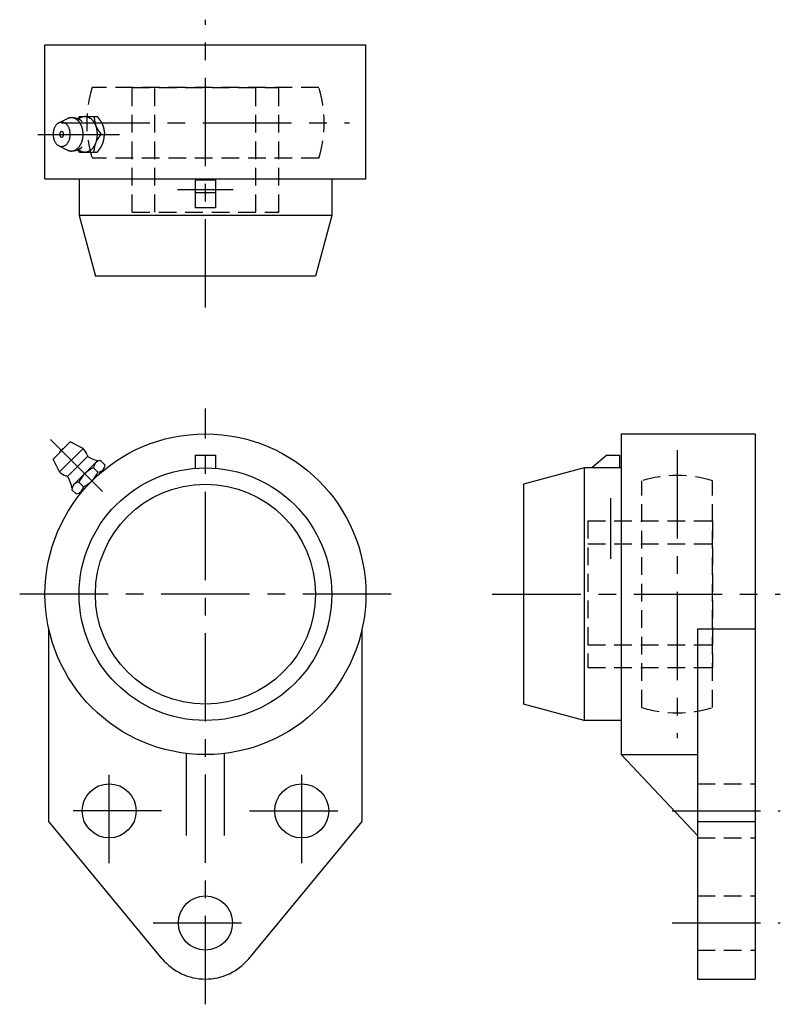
# Model space of a CAD drawing. Extents: x -37 to 114, y -81 to 114.
import ezdxf

# ---------------------------------------------------------------- set-up
doc = ezdxf.new("R2010")
doc.units = 0
doc.header["$LTSCALE"] = 14
doc.header["$MEASUREMENT"] = 0
doc.linetypes.add('CENTER', pattern=[2, 1.25, -0.25, 0.25, -0.25])
doc.linetypes.add('HIDDEN', pattern=[0.375, 0.25, -0.125])
doc.layers.get('0').update_dxf_attribs({"linetype": 'CONTINUOUS'})
doc.layers.add('CENTER', color=1, linetype='CENTER')
doc.layers.add('HIDDEN', color=3, linetype='HIDDEN')

msp = doc.modelspace()

# ---------------------------------------------------------------- linework, layer by layer
for p, q in [((-31.75, 108.75), (31.75, 108.75)), ((-31.75, 82.25), (-31.75, 108.75)), ((31.75, 82.25), (31.75, 108.75)), ((-29.01, 93.31), (-27.32, 94.16)), ((-24.9, 94.55), (-25.25, 94.09)), ((-24.9, 94.55), (-21.39, 94.55)), ((-20.61, 91.05), (-19.96, 91.05)), ((-29.01, 88.79), (-27.32, 87.94)), ((-24.9, 87.55), (-25.25, 88.01)), ((-24.9, 87.55), (-21.39, 87.55)), ((-31.75, 82.25), (31.75, 82.25)), ((-25, 82.25), (-25, 74.95)), ((2, 81.95), (-2, 81.95)), ((-2, 81.95), (-2, 76.47)), ((2, 81.95), (2, 76.47)), ((25, 82.25), (25, 74.95)), ((2, 79.45), (-2, 79.45)), ((2, 76.47), (-2, 76.47)), ((25, 74.95), (-25, 74.95)), ((-25, 74.95), (-21.78, 62.95)), ((25, 74.95), (21.78, 62.95)), ((21.78, 62.95), (-21.78, 62.95)), ((82.25, 31.75), (108.75, 31.75)), ((82.25, 31.75), (82.25, -31.75)), ((108.75, 31.75), (108.75, -76.2)), ((-30.16, 26.76), (-26.77, 30.15)), ((-24.22, 28.88), (-26.77, 30.15)), ((-28.89, 24.21), (-24.22, 28.88)), ((-2, 27.5), (-2, 24.92)), ((-2, 27.5), (2, 27.5)), ((2, 27.5), (2, 24.92)), ((79.45, 27.5), (76.47, 25)), ((79.45, 27.5), (81.95, 27.5)), ((81.95, 27.5), (81.95, 25)), ((-28.89, 24.21), (-30.16, 26.76)), ((-23.34, 27.29), (-27.3, 23.33)), ((-26.01, 21.72), (-21.73, 26)), ((-20.75, 26.45), (-19.86, 25.56)), ((-20.31, 24.59), (-24.6, 20.3)), ((-22.18, 25.03), (-21.29, 24.14)), ((74.95, 25), (62.95, 21.78)), ((82.25, 25), (74.95, 25)), ((74.95, 25), (74.95, -25)), ((-25.04, 22.17), (-24.15, 21.28)), ((62.95, 21.78), (62.95, -21.78)), ((-25.58, 19.85), (-26.47, 20.74)), ((-31, -45), (-31, -6.86)), ((31, -45), (31, -6.86)), ((97.35, -6.86), (97.35, -76.2)), ((97.35, -6.86), (108.75, -6.86)), ((74.95, -25), (62.95, -21.78)), ((82.25, -25), (74.95, -25)), ((-3.75, -47.75), (-3.75, -31.53)), ((3.75, -47.75), (3.75, -31.53)), ((82.25, -31.75), (97.35, -31.75)), ((97.35, -47.75), (82.25, -31.75)), ((-8.56, -72.17), (-31, -45)), ((8.56, -72.17), (31, -45)), ((97.35, -45), (108.75, -45)), ((97.35, -76.2), (108.75, -76.2))]:
    msp.add_line(p, q)
for points in [[(-27.32, 87.94, 0), (-27.25, 87.91, 0), (-27.18, 87.88, 0), (-27.12, 87.85, 0), (-27.05, 87.83, 0), (-26.98, 87.81, 0), (-26.91, 87.79, 0), (-26.84, 87.78, 0), (-26.77, 87.77, 0), (-26.7, 87.76, 0), (-26.63, 87.75, 0), (-26.56, 87.75, 0), (-26.49, 87.75, 0), (-26.42, 87.75, 0), (-26.36, 87.76, 0), (-26.29, 87.77, 0), (-26.22, 87.78, 0), (-26.15, 87.8, 0), (-26.08, 87.81, 0), (-26.01, 87.83, 0), (-25.94, 87.86, 0), (-25.88, 87.89, 0), (-25.81, 87.91, 0), (-25.74, 87.95, 0), (-25.68, 87.98, 0), (-25.61, 88.02, 0), (-25.55, 88.06, 0), (-25.49, 88.1, 0), (-25.43, 88.15, 0), (-25.37, 88.2, 0), (-25.31, 88.25, 0), (-25.25, 88.3, 0), (-25.19, 88.36, 0), (-25.13, 88.41, 0), (-25.08, 88.47, 0), (-25.03, 88.54, 0), (-24.97, 88.6, 0), (-24.92, 88.67, 0), (-24.87, 88.74, 0), (-24.82, 88.81, 0), (-24.78, 88.88, 0), (-24.73, 88.96, 0), (-24.69, 89.04, 0), (-24.65, 89.11, 0), (-24.61, 89.19, 0), (-24.57, 89.28, 0), (-24.53, 89.36, 0), (-24.5, 89.45, 0), (-24.47, 89.53, 0), (-24.43, 89.62, 0), (-24.4, 89.71, 0), (-24.38, 89.8, 0), (-24.35, 89.89, 0), (-24.33, 89.99, 0), (-24.31, 90.08, 0), (-24.29, 90.17, 0), (-24.27, 90.27, 0), (-24.25, 90.37, 0), (-24.24, 90.46, 0), (-24.23, 90.56, 0), (-24.22, 90.66, 0), (-24.21, 90.75, 0), (-24.21, 90.85, 0), (-24.21, 90.95, 0), (-24.2, 91.05, 0), (-24.21, 91.15, 0), (-24.21, 91.25, 0), (-24.21, 91.35, 0), (-24.22, 91.44, 0), (-24.23, 91.54, 0), (-24.24, 91.64, 0), (-24.25, 91.73, 0), (-24.27, 91.83, 0), (-24.29, 91.93, 0), (-24.31, 92.02, 0), (-24.33, 92.11, 0), (-24.35, 92.21, 0), (-24.38, 92.3, 0), (-24.4, 92.39, 0), (-24.43, 92.48, 0), (-24.47, 92.57, 0), (-24.5, 92.65, 0), (-24.53, 92.74, 0), (-24.57, 92.82, 0), (-24.61, 92.91, 0), (-24.65, 92.99, 0), (-24.69, 93.06, 0), (-24.73, 93.14, 0), (-24.78, 93.22, 0), (-24.82, 93.29, 0), (-24.87, 93.36, 0), (-24.92, 93.43, 0), (-24.97, 93.5, 0), (-25.03, 93.56, 0), (-25.08, 93.63, 0), (-25.13, 93.69, 0), (-25.19, 93.74, 0), (-25.25, 93.8, 0), (-25.31, 93.85, 0), (-25.37, 93.9, 0), (-25.43, 93.95, 0), (-25.49, 94, 0), (-25.55, 94.04, 0), (-25.61, 94.08, 0), (-25.68, 94.12, 0), (-25.74, 94.15, 0), (-25.81, 94.19, 0), (-25.88, 94.21, 0), (-25.94, 94.24, 0), (-26.01, 94.27, 0), (-26.08, 94.29, 0), (-26.15, 94.3, 0), (-26.22, 94.32, 0), (-26.29, 94.33, 0), (-26.36, 94.34, 0), (-26.42, 94.35, 0), (-26.49, 94.35, 0), (-26.56, 94.35, 0), (-26.63, 94.35, 0), (-26.7, 94.34, 0), (-26.77, 94.33, 0), (-26.84, 94.32, 0), (-26.91, 94.31, 0), (-26.98, 94.29, 0), (-27.05, 94.27, 0), (-27.12, 94.25, 0), (-27.18, 94.22, 0), (-27.25, 94.19, 0), (-27.32, 94.16, 0)], [(-25.14, 88.06, 0), (-25.07, 88, 0), (-25, 87.95, 0), (-24.92, 87.9, 0), (-24.85, 87.85, 0), (-24.77, 87.8, 0), (-24.7, 87.76, 0), (-24.62, 87.72, 0), (-24.54, 87.69, 0), (-24.46, 87.66, 0), (-24.38, 87.63, 0), (-24.3, 87.61, 0), (-24.22, 87.59, 0), (-24.14, 87.57, 0), (-24.06, 87.56, 0), (-23.98, 87.55, 0), (-23.89, 87.55, 0), (-23.81, 87.55, 0), (-23.73, 87.55, 0), (-23.65, 87.56, 0), (-23.57, 87.57, 0), (-23.49, 87.59, 0), (-23.41, 87.61, 0), (-23.33, 87.63, 0), (-23.25, 87.66, 0), (-23.17, 87.69, 0), (-23.09, 87.72, 0), (-23.01, 87.76, 0), (-22.93, 87.8, 0), (-22.86, 87.84, 0), (-22.78, 87.89, 0), (-22.71, 87.94, 0), (-22.64, 88, 0), (-22.57, 88.06, 0), (-22.5, 88.12, 0), (-22.43, 88.18, 0), (-22.36, 88.25, 0), (-22.3, 88.32, 0), (-22.24, 88.4, 0), (-22.18, 88.47, 0), (-22.12, 88.55, 0), (-22.06, 88.64, 0), (-22, 88.72, 0), (-21.95, 88.81, 0), (-21.9, 88.9, 0), (-21.85, 88.99, 0), (-21.8, 89.09, 0), (-21.76, 89.18, 0), (-21.71, 89.28, 0), (-21.67, 89.38, 0), (-21.64, 89.49, 0), (-21.6, 89.59, 0), (-21.57, 89.7, 0), (-21.54, 89.8, 0), (-21.51, 89.91, 0), (-21.48, 90.02, 0), (-21.46, 90.13, 0), (-21.44, 90.25, 0), (-21.42, 90.36, 0), (-21.41, 90.47, 0), (-21.4, 90.59, 0), (-21.39, 90.7, 0), (-21.38, 90.82, 0), (-21.38, 90.93, 0), (-21.38, 91.05, 0), (-21.38, 91.17, 0), (-21.38, 91.28, 0), (-21.39, 91.4, 0), (-21.4, 91.51, 0), (-21.41, 91.63, 0), (-21.42, 91.74, 0), (-21.44, 91.85, 0), (-21.46, 91.97, 0), (-21.48, 92.08, 0), (-21.51, 92.19, 0), (-21.54, 92.3, 0), (-21.57, 92.4, 0), (-21.6, 92.51, 0), (-21.64, 92.61, 0), (-21.67, 92.72, 0), (-21.71, 92.82, 0), (-21.76, 92.92, 0), (-21.8, 93.01, 0), (-21.85, 93.11, 0), (-21.9, 93.2, 0), (-21.95, 93.29, 0), (-22, 93.38, 0), (-22.06, 93.46, 0), (-22.12, 93.55, 0), (-22.18, 93.63, 0), (-22.24, 93.7, 0), (-22.3, 93.78, 0), (-22.36, 93.85, 0), (-22.43, 93.92, 0), (-22.5, 93.98, 0), (-22.57, 94.04, 0), (-22.64, 94.1, 0), (-22.71, 94.16, 0), (-22.78, 94.21, 0), (-22.86, 94.26, 0), (-22.93, 94.3, 0), (-23.01, 94.34, 0), (-23.09, 94.38, 0), (-23.17, 94.41, 0), (-23.25, 94.44, 0), (-23.33, 94.47, 0), (-23.41, 94.49, 0), (-23.49, 94.51, 0), (-23.57, 94.53, 0), (-23.65, 94.54, 0), (-23.73, 94.55, 0), (-23.81, 94.55, 0), (-23.89, 94.55, 0), (-23.98, 94.55, 0), (-24.06, 94.54, 0), (-24.14, 94.53, 0), (-24.22, 94.51, 0), (-24.3, 94.49, 0), (-24.38, 94.47, 0), (-24.46, 94.44, 0), (-24.54, 94.41, 0), (-24.62, 94.38, 0), (-24.7, 94.34, 0), (-24.77, 94.3, 0), (-24.85, 94.25, 0), (-24.92, 94.2, 0), (-25, 94.15, 0), (-25.07, 94.1, 0), (-25.14, 94.04, 0)], [(-22.04, 94.55, 0), (-22.04, 94.53, 0), (-22.03, 94.5, 0), (-22.03, 94.48, 0), (-22.03, 94.45, 0), (-22.02, 94.43, 0), (-22.02, 94.4, 0), (-22.02, 94.38, 0), (-22.02, 94.35, 0), (-22.01, 94.33, 0), (-22.01, 94.3, 0), (-22.01, 94.28, 0), (-22, 94.26, 0), (-22, 94.23, 0), (-22, 94.21, 0), (-22, 94.18, 0), (-21.99, 94.16, 0), (-21.99, 94.13, 0), (-21.99, 94.11, 0), (-21.98, 94.08, 0), (-21.98, 94.06, 0), (-21.98, 94.04, 0), (-21.97, 94.01, 0), (-21.97, 93.99, 0), (-21.97, 93.96, 0), (-21.96, 93.94, 0), (-21.96, 93.91, 0), (-21.96, 93.89, 0), (-21.95, 93.87, 0), (-21.95, 93.84, 0), (-21.95, 93.82, 0), (-21.94, 93.79, 0), (-21.94, 93.77, 0), (-21.93, 93.75, 0), (-21.93, 93.72, 0), (-21.93, 93.7, 0), (-21.92, 93.67, 0), (-21.92, 93.65, 0), (-21.91, 93.63, 0), (-21.91, 93.6, 0), (-21.9, 93.58, 0), (-21.9, 93.55, 0), (-21.9, 93.53, 0), (-21.89, 93.51, 0), (-21.89, 93.48, 0), (-21.88, 93.46, 0), (-21.88, 93.43, 0), (-21.87, 93.41, 0), (-21.87, 93.39, 0), (-21.86, 93.36, 0), (-21.86, 93.34, 0), (-21.85, 93.32, 0), (-21.85, 93.29, 0), (-21.84, 93.27, 0), (-21.83, 93.25, 0), (-21.83, 93.22, 0), (-21.82, 93.2, 0), (-21.82, 93.18, 0), (-21.81, 93.15, 0), (-21.8, 93.13, 0), (-21.8, 93.11, 0), (-21.79, 93.08, 0), (-21.79, 93.06, 0), (-21.78, 93.04, 0), (-21.77, 93.02, 0), (-21.77, 92.99, 0), (-21.76, 92.97, 0), (-21.75, 92.95, 0), (-21.74, 92.92, 0), (-21.74, 92.9, 0), (-21.73, 92.88, 0), (-21.72, 92.86, 0), (-21.71, 92.83, 0), (-21.71, 92.81, 0), (-21.7, 92.79, 0), (-21.69, 92.77, 0), (-21.68, 92.74, 0), (-21.67, 92.72, 0), (-21.66, 92.7, 0), (-21.65, 92.68, 0), (-21.65, 92.66, 0), (-21.64, 92.63, 0), (-21.63, 92.61, 0), (-21.62, 92.59, 0), (-21.61, 92.57, 0), (-21.6, 92.55, 0), (-21.59, 92.53, 0), (-21.58, 92.5, 0), (-21.57, 92.48, 0), (-21.56, 92.46, 0), (-21.55, 92.44, 0), (-21.54, 92.42, 0), (-21.53, 92.4, 0), (-21.52, 92.38, 0), (-21.5, 92.35, 0), (-21.49, 92.33, 0), (-21.48, 92.31, 0), (-21.47, 92.29, 0), (-21.46, 92.27, 0), (-21.45, 92.25, 0), (-21.44, 92.23, 0), (-21.42, 92.21, 0), (-21.41, 92.19, 0), (-21.4, 92.17, 0), (-21.39, 92.14, 0), (-21.38, 92.12, 0), (-21.36, 92.1, 0), (-21.35, 92.08, 0), (-21.34, 92.06, 0), (-21.33, 92.04, 0), (-21.31, 92.02, 0), (-21.3, 92, 0), (-21.29, 91.98, 0), (-21.27, 91.96, 0), (-21.26, 91.94, 0), (-21.25, 91.92, 0), (-21.24, 91.9, 0), (-21.22, 91.88, 0), (-21.21, 91.86, 0), (-21.19, 91.84, 0), (-21.18, 91.82, 0), (-21.17, 91.8, 0), (-21.15, 91.78, 0), (-21.14, 91.76, 0), (-21.13, 91.74, 0), (-21.11, 91.72, 0), (-21.1, 91.7, 0), (-21.08, 91.68, 0), (-21.07, 91.66, 0), (-21.06, 91.64, 0), (-21.04, 91.62, 0), (-21.03, 91.6, 0), (-21.01, 91.58, 0), (-21, 91.56, 0), (-20.98, 91.54, 0), (-20.97, 91.52, 0), (-20.95, 91.5, 0), (-20.94, 91.48, 0), (-20.92, 91.46, 0), (-20.91, 91.44, 0), (-20.9, 91.42, 0), (-20.88, 91.4, 0), (-20.87, 91.38, 0), (-20.85, 91.36, 0), (-20.84, 91.34, 0), (-20.82, 91.32, 0), (-20.81, 91.3, 0), (-20.79, 91.28, 0), (-20.78, 91.26, 0), (-20.76, 91.25, 0), (-20.75, 91.23, 0), (-20.73, 91.21, 0), (-20.72, 91.19, 0), (-20.7, 91.17, 0), (-20.69, 91.15, 0), (-20.67, 91.13, 0), (-20.66, 91.11, 0), (-20.64, 91.09, 0), (-20.63, 91.07, 0), (-20.61, 91.05, 0)], [(-21.39, 94.55, 0), (-21.38, 94.53, 0), (-21.36, 94.51, 0), (-21.34, 94.49, 0), (-21.33, 94.47, 0), (-21.31, 94.45, 0), (-21.3, 94.43, 0), (-21.28, 94.41, 0), (-21.27, 94.39, 0), (-21.25, 94.37, 0), (-21.24, 94.35, 0), (-21.22, 94.34, 0), (-21.21, 94.32, 0), (-21.19, 94.3, 0), (-21.18, 94.28, 0), (-21.16, 94.26, 0), (-21.15, 94.24, 0), (-21.13, 94.22, 0), (-21.12, 94.2, 0), (-21.1, 94.18, 0), (-21.09, 94.16, 0), (-21.08, 94.14, 0), (-21.06, 94.12, 0), (-21.05, 94.1, 0), (-21.03, 94.08, 0), (-21.02, 94.06, 0), (-21, 94.04, 0), (-20.99, 94.02, 0), (-20.97, 94, 0), (-20.96, 93.98, 0), (-20.94, 93.96, 0), (-20.93, 93.94, 0), (-20.92, 93.92, 0), (-20.9, 93.9, 0), (-20.89, 93.88, 0), (-20.87, 93.86, 0), (-20.86, 93.84, 0), (-20.85, 93.82, 0), (-20.83, 93.8, 0), (-20.82, 93.78, 0), (-20.81, 93.76, 0), (-20.79, 93.74, 0), (-20.78, 93.72, 0), (-20.77, 93.7, 0), (-20.75, 93.68, 0), (-20.74, 93.66, 0), (-20.73, 93.64, 0), (-20.71, 93.62, 0), (-20.7, 93.6, 0), (-20.69, 93.58, 0), (-20.67, 93.56, 0), (-20.66, 93.54, 0), (-20.65, 93.52, 0), (-20.64, 93.5, 0), (-20.62, 93.48, 0), (-20.61, 93.46, 0), (-20.6, 93.43, 0), (-20.59, 93.41, 0), (-20.58, 93.39, 0), (-20.56, 93.37, 0), (-20.55, 93.35, 0), (-20.54, 93.33, 0), (-20.53, 93.31, 0), (-20.52, 93.29, 0), (-20.51, 93.27, 0), (-20.5, 93.25, 0), (-20.48, 93.22, 0), (-20.47, 93.2, 0), (-20.46, 93.18, 0), (-20.45, 93.16, 0), (-20.44, 93.14, 0), (-20.43, 93.12, 0), (-20.42, 93.1, 0), (-20.41, 93.07, 0), (-20.4, 93.05, 0), (-20.39, 93.03, 0), (-20.38, 93.01, 0), (-20.37, 92.99, 0), (-20.36, 92.97, 0), (-20.35, 92.94, 0), (-20.35, 92.92, 0), (-20.34, 92.9, 0), (-20.33, 92.88, 0), (-20.32, 92.86, 0), (-20.31, 92.83, 0), (-20.3, 92.81, 0), (-20.29, 92.79, 0), (-20.29, 92.77, 0), (-20.28, 92.74, 0), (-20.27, 92.72, 0), (-20.26, 92.7, 0), (-20.26, 92.68, 0), (-20.25, 92.65, 0), (-20.24, 92.63, 0), (-20.23, 92.61, 0), (-20.23, 92.58, 0), (-20.22, 92.56, 0), (-20.21, 92.54, 0), (-20.21, 92.52, 0), (-20.2, 92.49, 0), (-20.2, 92.47, 0), (-20.19, 92.45, 0), (-20.18, 92.42, 0), (-20.18, 92.4, 0), (-20.17, 92.38, 0), (-20.17, 92.35, 0), (-20.16, 92.33, 0), (-20.15, 92.31, 0), (-20.15, 92.28, 0), (-20.14, 92.26, 0), (-20.14, 92.24, 0), (-20.13, 92.21, 0), (-20.13, 92.19, 0), (-20.12, 92.17, 0), (-20.12, 92.14, 0), (-20.11, 92.12, 0), (-20.11, 92.09, 0), (-20.1, 92.07, 0), (-20.1, 92.05, 0), (-20.1, 92.02, 0), (-20.09, 92, 0), (-20.09, 91.97, 0), (-20.08, 91.95, 0), (-20.08, 91.93, 0), (-20.07, 91.9, 0), (-20.07, 91.88, 0), (-20.07, 91.85, 0), (-20.06, 91.83, 0), (-20.06, 91.81, 0), (-20.06, 91.78, 0), (-20.05, 91.76, 0), (-20.05, 91.73, 0), (-20.04, 91.71, 0), (-20.04, 91.69, 0), (-20.04, 91.66, 0), (-20.03, 91.64, 0), (-20.03, 91.61, 0), (-20.03, 91.59, 0), (-20.02, 91.56, 0), (-20.02, 91.54, 0), (-20.02, 91.52, 0), (-20.01, 91.49, 0), (-20.01, 91.47, 0), (-20.01, 91.44, 0), (-20.01, 91.42, 0), (-20, 91.39, 0), (-20, 91.37, 0), (-20, 91.34, 0), (-19.99, 91.32, 0), (-19.99, 91.3, 0), (-19.99, 91.27, 0), (-19.98, 91.25, 0), (-19.98, 91.22, 0), (-19.98, 91.2, 0), (-19.98, 91.17, 0), (-19.97, 91.15, 0), (-19.97, 91.12, 0), (-19.97, 91.1, 0), (-19.96, 91.07, 0), (-19.96, 91.05, 0)], [(-28.45, 88.65, 0), (-28.36, 88.65, 0), (-28.28, 88.66, 0), (-28.2, 88.68, 0), (-28.12, 88.7, 0), (-28.03, 88.72, 0), (-27.95, 88.75, 0), (-27.88, 88.79, 0), (-27.8, 88.83, 0), (-27.72, 88.88, 0), (-27.65, 88.93, 0), (-27.57, 88.99, 0), (-27.5, 89.05, 0), (-27.44, 89.12, 0), (-27.37, 89.19, 0), (-27.31, 89.27, 0), (-27.25, 89.35, 0), (-27.19, 89.44, 0), (-27.13, 89.53, 0), (-27.08, 89.62, 0), (-27.04, 89.72, 0), (-26.99, 89.82, 0), (-26.95, 89.92, 0), (-26.91, 90.02, 0), (-26.88, 90.13, 0), (-26.85, 90.24, 0), (-26.82, 90.35, 0), (-26.8, 90.47, 0), (-26.78, 90.58, 0), (-26.77, 90.7, 0), (-26.76, 90.81, 0), (-26.75, 90.93, 0), (-26.75, 91.05, 0), (-26.75, 91.17, 0), (-26.76, 91.29, 0), (-26.77, 91.4, 0), (-26.78, 91.52, 0), (-26.8, 91.63, 0), (-26.82, 91.75, 0), (-26.85, 91.86, 0), (-26.88, 91.97, 0), (-26.91, 92.08, 0), (-26.95, 92.18, 0), (-26.99, 92.28, 0), (-27.04, 92.38, 0), (-27.08, 92.48, 0), (-27.13, 92.57, 0), (-27.19, 92.66, 0), (-27.25, 92.75, 0), (-27.31, 92.83, 0), (-27.37, 92.91, 0), (-27.44, 92.98, 0), (-27.5, 93.05, 0), (-27.57, 93.11, 0), (-27.65, 93.17, 0), (-27.72, 93.22, 0), (-27.8, 93.27, 0), (-27.88, 93.31, 0), (-27.95, 93.35, 0), (-28.03, 93.38, 0), (-28.12, 93.4, 0), (-28.2, 93.42, 0), (-28.28, 93.44, 0), (-28.36, 93.45, 0), (-28.45, 93.45, 0), (-28.53, 93.45, 0), (-28.61, 93.44, 0), (-28.7, 93.42, 0), (-28.78, 93.4, 0), (-28.86, 93.38, 0), (-28.94, 93.35, 0), (-29.02, 93.31, 0), (-29.1, 93.27, 0), (-29.17, 93.22, 0), (-29.25, 93.17, 0), (-29.32, 93.11, 0), (-29.39, 93.05, 0), (-29.46, 92.98, 0), (-29.52, 92.91, 0), (-29.59, 92.83, 0), (-29.65, 92.75, 0), (-29.7, 92.66, 0), (-29.76, 92.57, 0), (-29.81, 92.48, 0), (-29.86, 92.38, 0), (-29.9, 92.28, 0), (-29.94, 92.18, 0), (-29.98, 92.08, 0), (-30.01, 91.97, 0), (-30.04, 91.86, 0), (-30.07, 91.75, 0), (-30.09, 91.63, 0), (-30.11, 91.52, 0), (-30.13, 91.4, 0), (-30.14, 91.29, 0), (-30.14, 91.17, 0), (-30.14, 91.05, 0), (-30.14, 90.93, 0), (-30.14, 90.81, 0), (-30.13, 90.7, 0), (-30.11, 90.58, 0), (-30.09, 90.47, 0), (-30.07, 90.35, 0), (-30.04, 90.24, 0), (-30.01, 90.13, 0), (-29.98, 90.02, 0), (-29.94, 89.92, 0), (-29.9, 89.82, 0), (-29.86, 89.72, 0), (-29.81, 89.62, 0), (-29.76, 89.53, 0), (-29.7, 89.44, 0), (-29.65, 89.35, 0), (-29.59, 89.27, 0), (-29.52, 89.19, 0), (-29.46, 89.12, 0), (-29.39, 89.05, 0), (-29.32, 88.99, 0), (-29.25, 88.93, 0), (-29.17, 88.88, 0), (-29.1, 88.83, 0), (-29.02, 88.79, 0), (-28.94, 88.75, 0), (-28.86, 88.72, 0), (-28.78, 88.7, 0), (-28.7, 88.68, 0), (-28.61, 88.66, 0), (-28.53, 88.65, 0), (-28.45, 88.65, 0)], [(-28.45, 90.5, 0), (-28.43, 90.5, 0), (-28.41, 90.5, 0), (-28.39, 90.5, 0), (-28.37, 90.51, 0), (-28.35, 90.51, 0), (-28.33, 90.52, 0), (-28.31, 90.53, 0), (-28.3, 90.54, 0), (-28.28, 90.55, 0), (-28.26, 90.56, 0), (-28.25, 90.57, 0), (-28.23, 90.59, 0), (-28.21, 90.6, 0), (-28.2, 90.62, 0), (-28.18, 90.64, 0), (-28.17, 90.66, 0), (-28.16, 90.68, 0), (-28.14, 90.7, 0), (-28.13, 90.72, 0), (-28.12, 90.74, 0), (-28.11, 90.76, 0), (-28.1, 90.79, 0), (-28.09, 90.81, 0), (-28.08, 90.84, 0), (-28.08, 90.86, 0), (-28.07, 90.89, 0), (-28.07, 90.92, 0), (-28.06, 90.94, 0), (-28.06, 90.97, 0), (-28.06, 91, 0), (-28.06, 91.02, 0), (-28.05, 91.05, 0), (-28.06, 91.08, 0), (-28.06, 91.1, 0), (-28.06, 91.13, 0), (-28.06, 91.16, 0), (-28.07, 91.18, 0), (-28.07, 91.21, 0), (-28.08, 91.24, 0), (-28.08, 91.26, 0), (-28.09, 91.29, 0), (-28.1, 91.31, 0), (-28.11, 91.34, 0), (-28.12, 91.36, 0), (-28.13, 91.38, 0), (-28.14, 91.4, 0), (-28.16, 91.42, 0), (-28.17, 91.44, 0), (-28.18, 91.46, 0), (-28.2, 91.48, 0), (-28.21, 91.5, 0), (-28.23, 91.51, 0), (-28.25, 91.53, 0), (-28.26, 91.54, 0), (-28.28, 91.55, 0), (-28.3, 91.56, 0), (-28.31, 91.57, 0), (-28.33, 91.58, 0), (-28.35, 91.59, 0), (-28.37, 91.59, 0), (-28.39, 91.6, 0), (-28.41, 91.6, 0), (-28.43, 91.6, 0), (-28.45, 91.6, 0), (-28.47, 91.6, 0), (-28.49, 91.6, 0), (-28.5, 91.6, 0), (-28.52, 91.59, 0), (-28.54, 91.59, 0), (-28.56, 91.58, 0), (-28.58, 91.57, 0), (-28.6, 91.56, 0), (-28.61, 91.55, 0), (-28.63, 91.54, 0), (-28.65, 91.53, 0), (-28.66, 91.51, 0), (-28.68, 91.5, 0), (-28.7, 91.48, 0), (-28.71, 91.46, 0), (-28.72, 91.44, 0), (-28.74, 91.42, 0), (-28.75, 91.4, 0), (-28.76, 91.38, 0), (-28.77, 91.36, 0), (-28.78, 91.34, 0), (-28.79, 91.31, 0), (-28.8, 91.29, 0), (-28.81, 91.26, 0), (-28.82, 91.24, 0), (-28.82, 91.21, 0), (-28.83, 91.18, 0), (-28.83, 91.16, 0), (-28.83, 91.13, 0), (-28.84, 91.1, 0), (-28.84, 91.08, 0), (-28.84, 91.05, 0), (-28.84, 91.02, 0), (-28.84, 91, 0), (-28.83, 90.97, 0), (-28.83, 90.94, 0), (-28.83, 90.92, 0), (-28.82, 90.89, 0), (-28.82, 90.86, 0), (-28.81, 90.84, 0), (-28.8, 90.81, 0), (-28.79, 90.79, 0), (-28.78, 90.76, 0), (-28.77, 90.74, 0), (-28.76, 90.72, 0), (-28.75, 90.7, 0), (-28.74, 90.68, 0), (-28.72, 90.66, 0), (-28.71, 90.64, 0), (-28.7, 90.62, 0), (-28.68, 90.6, 0), (-28.66, 90.59, 0), (-28.65, 90.57, 0), (-28.63, 90.56, 0), (-28.61, 90.55, 0), (-28.6, 90.54, 0), (-28.58, 90.53, 0), (-28.56, 90.52, 0), (-28.54, 90.51, 0), (-28.52, 90.51, 0), (-28.5, 90.5, 0), (-28.49, 90.5, 0), (-28.47, 90.5, 0), (-28.45, 90.5, 0)], [(-22.04, 87.55, 0), (-22.04, 87.57, 0), (-22.03, 87.6, 0), (-22.03, 87.62, 0), (-22.03, 87.65, 0), (-22.02, 87.67, 0), (-22.02, 87.7, 0), (-22.02, 87.72, 0), (-22.02, 87.75, 0), (-22.01, 87.77, 0), (-22.01, 87.8, 0), (-22.01, 87.82, 0), (-22, 87.84, 0), (-22, 87.87, 0), (-22, 87.89, 0), (-22, 87.92, 0), (-21.99, 87.94, 0), (-21.99, 87.97, 0), (-21.99, 87.99, 0), (-21.98, 88.02, 0), (-21.98, 88.04, 0), (-21.98, 88.06, 0), (-21.97, 88.09, 0), (-21.97, 88.11, 0), (-21.97, 88.14, 0), (-21.96, 88.16, 0), (-21.96, 88.19, 0), (-21.96, 88.21, 0), (-21.95, 88.23, 0), (-21.95, 88.26, 0), (-21.95, 88.28, 0), (-21.94, 88.31, 0), (-21.94, 88.33, 0), (-21.93, 88.35, 0), (-21.93, 88.38, 0), (-21.93, 88.4, 0), (-21.92, 88.43, 0), (-21.92, 88.45, 0), (-21.91, 88.47, 0), (-21.91, 88.5, 0), (-21.9, 88.52, 0), (-21.9, 88.55, 0), (-21.9, 88.57, 0), (-21.89, 88.59, 0), (-21.89, 88.62, 0), (-21.88, 88.64, 0), (-21.88, 88.67, 0), (-21.87, 88.69, 0), (-21.87, 88.71, 0), (-21.86, 88.74, 0), (-21.86, 88.76, 0), (-21.85, 88.78, 0), (-21.85, 88.81, 0), (-21.84, 88.83, 0), (-21.83, 88.85, 0), (-21.83, 88.88, 0), (-21.82, 88.9, 0), (-21.82, 88.92, 0), (-21.81, 88.95, 0), (-21.8, 88.97, 0), (-21.8, 88.99, 0), (-21.79, 89.02, 0), (-21.79, 89.04, 0), (-21.78, 89.06, 0), (-21.77, 89.08, 0), (-21.77, 89.11, 0), (-21.76, 89.13, 0), (-21.75, 89.15, 0), (-21.74, 89.18, 0), (-21.74, 89.2, 0), (-21.73, 89.22, 0), (-21.72, 89.24, 0), (-21.71, 89.27, 0), (-21.71, 89.29, 0), (-21.7, 89.31, 0), (-21.69, 89.33, 0), (-21.68, 89.36, 0), (-21.67, 89.38, 0), (-21.66, 89.4, 0), (-21.65, 89.42, 0), (-21.65, 89.44, 0), (-21.64, 89.47, 0), (-21.63, 89.49, 0), (-21.62, 89.51, 0), (-21.61, 89.53, 0), (-21.6, 89.55, 0), (-21.59, 89.57, 0), (-21.58, 89.6, 0), (-21.57, 89.62, 0), (-21.56, 89.64, 0), (-21.55, 89.66, 0), (-21.54, 89.68, 0), (-21.53, 89.7, 0), (-21.52, 89.72, 0), (-21.5, 89.75, 0), (-21.49, 89.77, 0), (-21.48, 89.79, 0), (-21.47, 89.81, 0), (-21.46, 89.83, 0), (-21.45, 89.85, 0), (-21.44, 89.87, 0), (-21.42, 89.89, 0), (-21.41, 89.91, 0), (-21.4, 89.93, 0), (-21.39, 89.96, 0), (-21.38, 89.98, 0), (-21.36, 90, 0), (-21.35, 90.02, 0), (-21.34, 90.04, 0), (-21.33, 90.06, 0), (-21.31, 90.08, 0), (-21.3, 90.1, 0), (-21.29, 90.12, 0), (-21.27, 90.14, 0), (-21.26, 90.16, 0), (-21.25, 90.18, 0), (-21.24, 90.2, 0), (-21.22, 90.22, 0), (-21.21, 90.24, 0), (-21.19, 90.26, 0), (-21.18, 90.28, 0), (-21.17, 90.3, 0), (-21.15, 90.32, 0), (-21.14, 90.34, 0), (-21.13, 90.36, 0), (-21.11, 90.38, 0), (-21.1, 90.4, 0), (-21.08, 90.42, 0), (-21.07, 90.44, 0), (-21.06, 90.46, 0), (-21.04, 90.48, 0), (-21.03, 90.5, 0), (-21.01, 90.52, 0), (-21, 90.54, 0), (-20.98, 90.56, 0), (-20.97, 90.58, 0), (-20.95, 90.6, 0), (-20.94, 90.62, 0), (-20.92, 90.64, 0), (-20.91, 90.66, 0), (-20.9, 90.68, 0), (-20.88, 90.7, 0), (-20.87, 90.72, 0), (-20.85, 90.74, 0), (-20.84, 90.76, 0), (-20.82, 90.78, 0), (-20.81, 90.8, 0), (-20.79, 90.82, 0), (-20.78, 90.84, 0), (-20.76, 90.85, 0), (-20.75, 90.87, 0), (-20.73, 90.89, 0), (-20.72, 90.91, 0), (-20.7, 90.93, 0), (-20.69, 90.95, 0), (-20.67, 90.97, 0), (-20.66, 90.99, 0), (-20.64, 91.01, 0), (-20.63, 91.03, 0), (-20.61, 91.05, 0)], [(-21.39, 87.55, 0), (-21.38, 87.57, 0), (-21.36, 87.59, 0), (-21.34, 87.61, 0), (-21.33, 87.63, 0), (-21.31, 87.65, 0), (-21.3, 87.67, 0), (-21.28, 87.69, 0), (-21.27, 87.71, 0), (-21.25, 87.73, 0), (-21.24, 87.75, 0), (-21.22, 87.76, 0), (-21.21, 87.78, 0), (-21.19, 87.8, 0), (-21.18, 87.82, 0), (-21.16, 87.84, 0), (-21.15, 87.86, 0), (-21.13, 87.88, 0), (-21.12, 87.9, 0), (-21.1, 87.92, 0), (-21.09, 87.94, 0), (-21.08, 87.96, 0), (-21.06, 87.98, 0), (-21.05, 88, 0), (-21.03, 88.02, 0), (-21.02, 88.04, 0), (-21, 88.06, 0), (-20.99, 88.08, 0), (-20.97, 88.1, 0), (-20.96, 88.12, 0), (-20.94, 88.14, 0), (-20.93, 88.16, 0), (-20.92, 88.18, 0), (-20.9, 88.2, 0), (-20.89, 88.22, 0), (-20.87, 88.24, 0), (-20.86, 88.26, 0), (-20.85, 88.28, 0), (-20.83, 88.3, 0), (-20.82, 88.32, 0), (-20.81, 88.34, 0), (-20.79, 88.36, 0), (-20.78, 88.38, 0), (-20.77, 88.4, 0), (-20.75, 88.42, 0), (-20.74, 88.44, 0), (-20.73, 88.46, 0), (-20.71, 88.48, 0), (-20.7, 88.5, 0), (-20.69, 88.52, 0), (-20.67, 88.54, 0), (-20.66, 88.56, 0), (-20.65, 88.58, 0), (-20.64, 88.6, 0), (-20.62, 88.62, 0), (-20.61, 88.64, 0), (-20.6, 88.67, 0), (-20.59, 88.69, 0), (-20.58, 88.71, 0), (-20.56, 88.73, 0), (-20.55, 88.75, 0), (-20.54, 88.77, 0), (-20.53, 88.79, 0), (-20.52, 88.81, 0), (-20.51, 88.83, 0), (-20.5, 88.85, 0), (-20.48, 88.88, 0), (-20.47, 88.9, 0), (-20.46, 88.92, 0), (-20.45, 88.94, 0), (-20.44, 88.96, 0), (-20.43, 88.98, 0), (-20.42, 89, 0), (-20.41, 89.03, 0), (-20.4, 89.05, 0), (-20.39, 89.07, 0), (-20.38, 89.09, 0), (-20.37, 89.11, 0), (-20.36, 89.13, 0), (-20.35, 89.16, 0), (-20.35, 89.18, 0), (-20.34, 89.2, 0), (-20.33, 89.22, 0), (-20.32, 89.24, 0), (-20.31, 89.27, 0), (-20.3, 89.29, 0), (-20.29, 89.31, 0), (-20.29, 89.33, 0), (-20.28, 89.36, 0), (-20.27, 89.38, 0), (-20.26, 89.4, 0), (-20.26, 89.42, 0), (-20.25, 89.45, 0), (-20.24, 89.47, 0), (-20.23, 89.49, 0), (-20.23, 89.52, 0), (-20.22, 89.54, 0), (-20.21, 89.56, 0), (-20.21, 89.58, 0), (-20.2, 89.61, 0), (-20.2, 89.63, 0), (-20.19, 89.65, 0), (-20.18, 89.68, 0), (-20.18, 89.7, 0), (-20.17, 89.72, 0), (-20.17, 89.75, 0), (-20.16, 89.77, 0), (-20.15, 89.79, 0), (-20.15, 89.82, 0), (-20.14, 89.84, 0), (-20.14, 89.86, 0), (-20.13, 89.89, 0), (-20.13, 89.91, 0), (-20.12, 89.93, 0), (-20.12, 89.96, 0), (-20.11, 89.98, 0), (-20.11, 90.01, 0), (-20.1, 90.03, 0), (-20.1, 90.05, 0), (-20.1, 90.08, 0), (-20.09, 90.1, 0), (-20.09, 90.13, 0), (-20.08, 90.15, 0), (-20.08, 90.17, 0), (-20.07, 90.2, 0), (-20.07, 90.22, 0), (-20.07, 90.25, 0), (-20.06, 90.27, 0), (-20.06, 90.29, 0), (-20.06, 90.32, 0), (-20.05, 90.34, 0), (-20.05, 90.37, 0), (-20.04, 90.39, 0), (-20.04, 90.41, 0), (-20.04, 90.44, 0), (-20.03, 90.46, 0), (-20.03, 90.49, 0), (-20.03, 90.51, 0), (-20.02, 90.54, 0), (-20.02, 90.56, 0), (-20.02, 90.58, 0), (-20.01, 90.61, 0), (-20.01, 90.63, 0), (-20.01, 90.66, 0), (-20.01, 90.68, 0), (-20, 90.71, 0), (-20, 90.73, 0), (-20, 90.76, 0), (-19.99, 90.78, 0), (-19.99, 90.8, 0), (-19.99, 90.83, 0), (-19.98, 90.85, 0), (-19.98, 90.88, 0), (-19.98, 90.9, 0), (-19.98, 90.93, 0), (-19.97, 90.95, 0), (-19.97, 90.98, 0), (-19.97, 91, 0), (-19.96, 91.03, 0), (-19.96, 91.05, 0)]]:
    msp.add_polyline3d(points)
for centre, radius in [((0, 0), 31.75), ((0, 0), 25), ((0, 0), 21.78), ((-19.05, -42.9), 5.35), ((19.05, -42.9), 5.35), ((0, -65.1), 5.35)]:
    msp.add_circle(centre, radius)
for centre, radius, start, end in [((-26.54, 91.05), 3.3, 49.2525, 90), ((-26.54, 91.05), 3.3, 270, 310.7475), ((-27.42, 27.4), 1.59, 114.555, 155.445), ((-26.56, 26.55), 3.3, 17.9467, 45), ((-22.66, 27.81), 0.8, 197.9467, 240.2157), ((-20.07, 32.32), 6, 240.2157, 260.6802), ((-20.62, 24.9), 1.56, 94.7398, 175.2602), ((-21.42, 25.69), 1.56, 274.7398, 355.2602), ((-26.56, 26.55), 3.3, 225, 252.0533), ((-27.82, 22.65), 0.8, 29.7843, 72.0533), ((-19.84, 19.83), 5.7, 114.2291, 155.7709), ((-26.49, 26.47), 5.7, 294.2291, 335.7709), ((-32.33, 20.06), 6, 9.3198, 29.7843), ((-24.91, 20.61), 1.56, 94.7398, 175.2602), ((-25.71, 21.41), 1.56, 274.7398, 355.2602), ((0, -65.1), 11.1, 219.5572, 320.4428)]:
    msp.add_arc(centre, radius, start, end)
at = {"layer": 'CENTER'}
for p, q in [((0, 56.75), (0, 113.75)), ((-28.5, 93.35), (28.5, 93.35)), ((-33.14, 91.05), (-16.98, 91.05)), ((-5.5, 80.15), (5.5, 80.15)), ((0, -81.2), (0, 36.75)), ((-20.34, 20.32), (-30.66, 30.65)), ((93.35, 28.5), (93.35, -28.5)), ((80.15, 19), (80.15, 7)), ((36.75, 0), (-36.75, 0)), ((56.75, 0), (113.75, 0)), ((-19.05, -53.25), (-19.05, -32.55)), ((19.05, -53.25), (19.05, -32.55)), ((-8.7, -42.9), (-29.4, -42.9)), ((8.7, -42.9), (29.4, -42.9)), ((92.35, -42.9), (113.75, -42.9)), ((-10.35, -65.1), (10.35, -65.1)), ((92.35, -65.1), (113.75, -65.1))]:
    msp.add_line(p, q, dxfattribs=at)
at = {"layer": 'HIDDEN'}
for p, q in [((22.43, 100.35), (-22.43, 100.35)), ((-14.5, 100.35), (14.5, 100.35)), ((-14.5, 75.65), (-14.5, 100.35)), ((-10, 75.65), (-10, 100.35)), ((10, 75.65), (10, 100.35)), ((14.5, 75.65), (14.5, 100.35)), ((22.43, 86.35), (-22.43, 86.35)), ((-14.5, 75.65), (14.5, 75.65)), ((86.35, -22.43), (86.35, 22.43)), ((100.35, -22.43), (100.35, 22.43)), ((75.65, 14.5), (100.35, 14.5)), ((75.65, 14.5), (75.65, -14.5)), ((100.35, 14.5), (100.35, -14.5)), ((75.65, 10), (100.35, 10)), ((75.65, -10), (100.35, -10)), ((75.65, -14.5), (100.35, -14.5)), ((97.35, -37.55), (108.75, -37.55)), ((97.35, -48.25), (108.75, -48.25)), ((97.35, -59.75), (108.75, -59.75)), ((97.35, -70.45), (108.75, -70.45))]:
    msp.add_line(p, q, dxfattribs=at)
for centre, start, end in [((0, 93.35), 162.6701, 197.3299), ((0, 93.35), 342.6701, 17.3299), ((93.35, 0), 72.6701, 107.3299), ((93.35, 0), 252.6701, 287.3299)]:
    msp.add_arc(centre, 23.5, start, end, dxfattribs=at)

doc.saveas('drawing.dxf')
